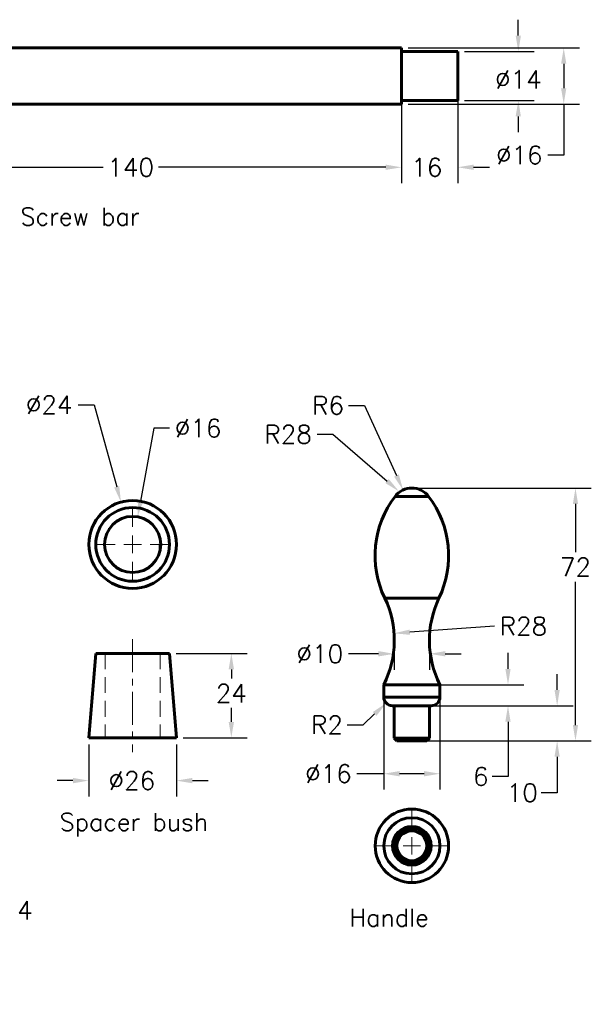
# Model space of a CAD drawing. Header units: inches. Extents: x 65 to 242, y 29 to 193.
# Tile 2 of 2: x 161 to 242, y 46 to 186. Entities that reach past the tile are written whole.
import ezdxf

# ---------------------------------------------------------------- set-up
doc = ezdxf.new("R2010")
doc.units = ezdxf.units.IN
doc.header["$LTSCALE"] = 0.75
for name, pattern in [('CENTER', [2, 1.25, -0.25, 0.25, -0.25]), ('CENTERX2', [20.32, 12.7, -2.54, 2.54, -2.54]), ('HIDDEN', [0.375, 0.25, -0.125])]:
    doc.linetypes.add(name, pattern=pattern)
for name, color, linetype, lineweight in [('CEN', 7, 'CENTER', 15), ('DIM', 7, 'Continuous', 15), ('HID', 7, 'HIDDEN', 20), ('OBJ', 7, 'Continuous', 60)]:
    doc.layers.add(name, color=color, linetype=linetype, lineweight=lineweight)
doc.styles.add('ROMANS', font='romans.shx')
doc.styles.get("Standard").update_dxf_attribs({"font": 'romans.shx'})
doc.dimstyles.new('DIM2', dxfattribs={"dimscale": 0, "dimtxt": 0.08, "dimasz": 0.07, "dimexe": 0.07, "dimexo": 0.03, "dimgap": 0.025, "dimtad": 0, "dimtih": 1, "dimtoh": 1, "dimdec": 0, "dimzin": 0, "dimdsep": 46, "dimtxsty": 'ROMANS', "dimcen": 0, "dimadec": 0, "dimazin": 0, "dimtfac": 1, "dimtdec": 0, "dimtofl": 0, "dimtmove": 0, "dimatfit": 3, "dimfxl": 0, "dimtolj": 1, "dimtzin": 0, "dimarcsym": 0})
doc.dimstyles.new('DIM2$3', dxfattribs={"dimscale": 0, "dimtxt": 0.08, "dimasz": 0.07, "dimexe": 0.07, "dimexo": 0.03, "dimgap": 0.025, "dimtad": 0, "dimtih": 1, "dimtoh": 1, "dimdec": 0, "dimzin": 0, "dimdsep": 46, "dimtxsty": 'ROMANS', "dimcen": 0, "dimadec": 0, "dimazin": 0, "dimtfac": 1, "dimtdec": 0, "dimtofl": 0, "dimtmove": 0, "dimatfit": 3, "dimfxl": 0, "dimtolj": 1, "dimtzin": 0, "dimarcsym": 0})
doc.dimstyles.new('DIM2$4', dxfattribs={"dimscale": 0, "dimtxt": 0.08, "dimasz": 0.07, "dimexe": 0.07, "dimexo": 0.03, "dimgap": 0.025, "dimtad": 0, "dimtih": 1, "dimtoh": 1, "dimdec": 0, "dimzin": 0, "dimdsep": 46, "dimtxsty": 'ROMANS', "dimcen": 0, "dimadec": 0, "dimazin": 0, "dimtfac": 1, "dimtdec": 0, "dimtofl": 0, "dimtmove": 0, "dimatfit": 3, "dimfxl": 0, "dimtolj": 1, "dimtzin": 0, "dimarcsym": 0})

# ---------------------------------------------------------------- blocks, each defined once
blk = doc.blocks.new('SW_CENTERMARK4')
at = {"color": 7, "linetype": 'CENTERX2'}
for p, q in [((144.47, 69.08), (144.47, 71.83)), ((141.97, 66.58), (139.22, 66.58)), ((146.97, 66.58), (149.72, 66.58)), ((144.47, 64.08), (144.47, 61.33))]:
    blk.add_line(p, q, dxfattribs=at)
at = {"color": 7, "linetype": 'Continuous'}
for q in [(144.47, 67.83), (143.22, 66.58), (144.47, 65.33), (145.72, 66.58)]:
    blk.add_line((144.47, 66.58), q, dxfattribs=at)
blk = doc.blocks.new('SW_CENTERMARK2')
at = {"color": 7, "linetype": 'CENTERX2'}
for p, q in [((104.69, 111.99), (104.69, 114.74)), ((102.19, 109.49), (99.44, 109.49)), ((107.19, 109.49), (109.94, 109.49)), ((104.69, 106.99), (104.69, 104.24))]:
    blk.add_line(p, q, dxfattribs=at)
at = {"color": 7, "linetype": 'Continuous'}
for q in [(104.69, 110.74), (103.44, 109.49), (104.69, 108.24), (105.94, 109.49)]:
    blk.add_line((104.69, 109.49), q, dxfattribs=at)
blk = doc.blocks.new('*D20')
at = {"layer": 'DEFPOINTS', "color": 0}
for p in [(212.92, 91.68), (220.92, 91.68), (212.92, 79.01)]:
    blk.add_point(p, dxfattribs=at)
at = {"layer": 'DIM', "color": 0, "lineweight": -2}
for p, q in [((212.92, 90.72), (212.92, 76.75)), ((220.92, 90.72), (220.92, 76.75)), ((212.92, 79.01), (209.1, 79.01)), ((218.66, 79.01), (215.18, 79.01))]:
    blk.add_line(p, q, dxfattribs=at)
at = {"layer": 'DIM', "color": 0}
for points in [[(215.18, 79.39), (215.18, 78.63), (212.92, 79.01)], [(218.66, 79.39), (218.66, 78.63), (220.92, 79.01)]]:
    blk.add_solid(points, dxfattribs=at)
at = {"layer": 'DIM', "color": 0, "insert": (205.04, 79.01), "char_height": 2.582, "attachment_point": 5, "style": 'ROMANS'}
blk.add_mtext('\\A1;%%c16', dxfattribs=at)
blk = doc.blocks.new('*D21')
at = {"layer": 'DEFPOINTS', "color": 0}
for p in [(214.42, 100.49), (219.42, 100.49), (214.42, 96.08)]:
    blk.add_point(p, dxfattribs=at)
at = {"layer": 'DIM', "color": 0, "lineweight": -2}
for p, q in [((214.42, 99.52), (214.42, 93.82)), ((219.42, 99.52), (219.42, 93.82)), ((212.16, 96.08), (207.87, 96.08)), ((221.68, 96.08), (223.94, 96.08))]:
    blk.add_line(p, q, dxfattribs=at)
at = {"layer": 'DIM', "color": 0}
for points in [[(212.16, 96.46), (212.16, 95.71), (214.42, 96.08)], [(221.68, 96.46), (221.68, 95.71), (219.42, 96.08)]]:
    blk.add_solid(points, dxfattribs=at)
at = {"layer": 'DIM', "color": 0, "insert": (203.81, 96.08), "char_height": 2.582, "attachment_point": 5, "style": 'ROMANS'}
blk.add_mtext('\\A1;%%c10', dxfattribs=at)
blk = doc.blocks.new('*D22')
at = {"layer": 'DEFPOINTS', "color": 0}
for p in [(214.17, 89.93), (213.26, 89.07)]:
    blk.add_point(p, dxfattribs=at)
at = {"layer": 'DIM', "color": 0, "lineweight": -2}
for p, q in [((209.98, 85.96), (211.62, 87.52)), ((207.72, 85.96), (209.98, 85.96))]:
    blk.add_line(p, q, dxfattribs=at)
at = {"layer": 'DIM', "color": 0}
blk.add_solid([(211.36, 87.79), (211.88, 87.25), (213.26, 89.07)], dxfattribs=at)
at = {"layer": 'DIM', "color": 0, "insert": (204.83, 85.96), "char_height": 2.582, "attachment_point": 5, "style": 'ROMANS'}
blk.add_mtext('\\A1;R2', dxfattribs=at)
blk = doc.blocks.new('*D23')
at = {"layer": 'DEFPOINTS', "color": 0}
for p in [(214.42, 88.68), (237.62, 88.68), (214.42, 83.68)]:
    blk.add_point(p, dxfattribs=at)
at = {"layer": 'DIM', "color": 0, "lineweight": -2}
for p, q in [((237.62, 90.94), (237.62, 93.2)), ((215.39, 88.68), (239.88, 88.68)), ((215.39, 83.68), (239.88, 83.68)), ((237.62, 81.42), (237.62, 76.3)), ((237.62, 76.3), (235.36, 76.3))]:
    blk.add_line(p, q, dxfattribs=at)
at = {"layer": 'DIM', "color": 0}
for points in [[(237.24, 90.94), (237.99, 90.94), (237.62, 88.68)], [(237.24, 81.42), (237.99, 81.42), (237.62, 83.68)]]:
    blk.add_solid(points, dxfattribs=at)
at = {"layer": 'DIM', "color": 0, "insert": (232.65, 76.3), "char_height": 2.582, "attachment_point": 5, "style": 'ROMANS'}
blk.add_mtext('\\A1;10', dxfattribs=at)
blk = doc.blocks.new('*D24')
at = {"layer": 'DEFPOINTS', "color": 0}
for p in [(216.92, 119.68), (214.42, 83.68), (240.23, 83.68)]:
    blk.add_point(p, dxfattribs=at)
at = {"layer": 'DIM', "color": 0, "lineweight": -2}
for p, q in [((217.89, 119.68), (242.49, 119.68)), ((240.23, 117.42), (240.23, 110.53)), ((240.23, 85.94), (240.23, 106.34)), ((215.39, 83.68), (242.49, 83.68))]:
    blk.add_line(p, q, dxfattribs=at)
at = {"layer": 'DIM', "color": 0}
for points in [[(239.86, 117.42), (240.61, 117.42), (240.23, 119.68)], [(239.86, 85.94), (240.61, 85.94), (240.23, 83.68)]]:
    blk.add_solid(points, dxfattribs=at)
at = {"layer": 'DIM', "color": 0, "insert": (240.23, 108.44), "char_height": 2.582, "attachment_point": 5, "style": 'ROMANS'}
blk.add_mtext('\\A1;72', dxfattribs=at)
blk = doc.blocks.new('*D25')
at = {"layer": 'DEFPOINTS', "color": 0}
for p in [(214.38, 99), (200.42, 97.99)]:
    blk.add_point(p, dxfattribs=at)
at = {"layer": 'DIM', "color": 0, "lineweight": -2}
blk.add_line((228.69, 100.03), (216.63, 99.16), dxfattribs=at)
at = {"layer": 'DIM', "color": 0}
blk.add_solid([(216.61, 99.53), (216.66, 98.78), (214.38, 99)], dxfattribs=at)
at = {"layer": 'DIM', "color": 0, "insert": (232.82, 100.03), "char_height": 2.582, "attachment_point": 5, "style": 'ROMANS'}
blk.add_mtext('\\A1;R28', dxfattribs=at)
blk = doc.blocks.new('*D26')
at = {"layer": 'DEFPOINTS', "color": 0}
for p in [(212.92, 91.68), (230.62, 91.68), (214.42, 88.68)]:
    blk.add_point(p, dxfattribs=at)
at = {"layer": 'DIM', "color": 0, "lineweight": -2}
for p, q in [((230.62, 93.94), (230.62, 96.2)), ((213.89, 91.68), (232.88, 91.68)), ((215.39, 88.68), (232.88, 88.68)), ((230.62, 86.42), (230.62, 78.61)), ((230.62, 78.61), (228.36, 78.61))]:
    blk.add_line(p, q, dxfattribs=at)
at = {"layer": 'DIM', "color": 0}
for points in [[(230.24, 93.94), (230.99, 93.94), (230.62, 91.68)], [(230.24, 86.42), (230.99, 86.42), (230.62, 88.68)]]:
    blk.add_solid(points, dxfattribs=at)
at = {"layer": 'DIM', "color": 0, "insert": (226.75, 78.61), "char_height": 2.582, "attachment_point": 5, "style": 'ROMANS'}
blk.add_mtext('\\A1;6', dxfattribs=at)
blk = doc.blocks.new('*D27')
at = {"layer": 'DEFPOINTS', "color": 0}
for p in [(215.09, 119.2), (225.69, 110.05)]:
    blk.add_point(p, dxfattribs=at)
at = {"layer": 'DIM', "color": 0, "lineweight": -2}
for p, q in [((203.41, 127.33), (205.67, 127.33)), ((205.67, 127.33), (213.38, 120.67))]:
    blk.add_line(p, q, dxfattribs=at)
at = {"layer": 'DIM', "color": 0}
blk.add_solid([(213.63, 120.96), (213.14, 120.39), (215.09, 119.2)], dxfattribs=at)
at = {"layer": 'DIM', "color": 0, "insert": (199.29, 127.33), "char_height": 2.582, "attachment_point": 5, "style": 'ROMANS'}
blk.add_mtext('\\A1;R28', dxfattribs=at)
blk = doc.blocks.new('*D28')
at = {"layer": 'DEFPOINTS', "color": 0}
for p in [(215.67, 119.41), (216.92, 116.68)]:
    blk.add_point(p, dxfattribs=at)
at = {"layer": 'DIM', "color": 0, "lineweight": -2}
for p, q in [((207.89, 131.44), (210.15, 131.44)), ((210.15, 131.44), (214.72, 121.46))]:
    blk.add_line(p, q, dxfattribs=at)
at = {"layer": 'DIM', "color": 0}
blk.add_solid([(215.07, 121.62), (214.38, 121.31), (215.67, 119.41)], dxfattribs=at)
at = {"layer": 'DIM', "color": 0, "insert": (204.99, 131.44), "char_height": 2.582, "attachment_point": 5, "style": 'ROMANS'}
blk.add_mtext('\\A1;R6', dxfattribs=at)
blk = doc.blocks.new('*D32')
at = {"layer": 'DEFPOINTS', "color": 0}
for p in [(147.41, 53.18), (153.2, 53.18), (147.41, 46.18)]:
    blk.add_point(p, dxfattribs=at)
at = {"layer": 'DIM', "color": 0, "lineweight": -2}
for p, q in [((153.2, 53.18), (153.2, 59.57)), ((153.2, 59.57), (155.45, 59.57)), ((148.38, 53.18), (155.45, 53.18)), ((153.2, 48.44), (153.2, 50.93)), ((148.38, 46.18), (155.45, 46.18))]:
    blk.add_line(p, q, dxfattribs=at)
at = {"layer": 'DIM', "color": 0}
for points in [[(152.82, 50.93), (153.57, 50.93), (153.2, 53.18)], [(152.82, 48.44), (153.57, 48.44), (153.2, 46.18)]]:
    blk.add_solid(points, dxfattribs=at)
at = {"layer": 'DIM', "color": 0, "insert": (159.58, 59.57), "char_height": 2.582, "attachment_point": 5, "style": 'ROMANS'}
blk.add_mtext('\\A1;%%c14', dxfattribs=at)
blk = doc.blocks.new('*D37')
at = {"layer": 'DEFPOINTS', "color": 0}
for p in [(215.45, 182.33), (238.56, 182.33), (215.45, 174.33)]:
    blk.add_point(p, dxfattribs=at)
at = {"layer": 'DIM', "color": 0, "lineweight": -2}
for p, q in [((216.41, 182.33), (240.81, 182.33)), ((238.56, 180.08), (238.56, 176.59)), ((216.41, 174.33), (240.81, 174.33)), ((238.56, 174.33), (238.56, 167.08)), ((238.56, 167.08), (236.3, 167.08))]:
    blk.add_line(p, q, dxfattribs=at)
at = {"layer": 'DIM', "color": 0}
for points in [[(238.18, 180.08), (238.93, 180.08), (238.56, 182.33)], [(238.18, 176.59), (238.93, 176.59), (238.56, 174.33)]]:
    blk.add_solid(points, dxfattribs=at)
at = {"layer": 'DIM', "color": 0, "insert": (232.23, 167.08), "char_height": 2.582, "attachment_point": 5, "style": 'ROMANS'}
blk.add_mtext('\\A1;%%c16', dxfattribs=at)
blk = doc.blocks.new('*D38')
at = {"layer": 'DEFPOINTS', "color": 0}
for p in [(223.45, 181.83), (232.09, 181.83), (223.45, 174.83)]:
    blk.add_point(p, dxfattribs=at)
at = {"layer": 'DIM', "color": 0, "lineweight": -2}
for p, q in [((232.09, 184.09), (232.09, 186.35)), ((224.41, 181.83), (234.34, 181.83)), ((224.41, 174.83), (234.34, 174.83)), ((232.09, 172.58), (232.09, 170.32))]:
    blk.add_line(p, q, dxfattribs=at)
at = {"layer": 'DIM', "color": 0}
for points in [[(231.71, 184.09), (232.46, 184.09), (232.09, 181.83)], [(231.71, 172.58), (232.46, 172.58), (232.09, 174.83)]]:
    blk.add_solid(points, dxfattribs=at)
at = {"layer": 'DIM', "color": 0, "insert": (232.09, 177.85), "char_height": 2.582, "attachment_point": 5, "style": 'ROMANS'}
blk.add_mtext('\\A1;%%c14', dxfattribs=at)
blk = doc.blocks.new('*D40')
at = {"layer": 'DEFPOINTS', "color": 0}
for p in [(215.45, 181.83), (223.45, 181.83), (223.45, 165.34)]:
    blk.add_point(p, dxfattribs=at)
at = {"layer": 'DIM', "color": 0, "lineweight": -2}
for p, q in [((215.45, 180.87), (215.45, 163.08)), ((223.45, 180.87), (223.45, 163.08)), ((213.19, 165.34), (210.93, 165.34)), ((225.71, 165.34), (227.96, 165.34))]:
    blk.add_line(p, q, dxfattribs=at)
at = {"layer": 'DIM', "color": 0}
for points in [[(213.19, 165.72), (213.19, 164.97), (215.45, 165.34)], [(225.71, 165.72), (225.71, 164.97), (223.45, 165.34)]]:
    blk.add_solid(points, dxfattribs=at)
at = {"layer": 'DIM', "color": 0, "insert": (219.05, 165.34), "char_height": 2.582, "attachment_point": 5, "style": 'ROMANS'}
blk.add_mtext('\\A1;16', dxfattribs=at)
blk = doc.blocks.new('*D41')
at = {"layer": 'DEFPOINTS', "color": 0}
for p in [(145.45, 174.33), (215.45, 174.33), (215.45, 165.34)]:
    blk.add_point(p, dxfattribs=at)
at = {"layer": 'DIM', "color": 0, "lineweight": -2}
for p, q in [((145.45, 173.37), (145.45, 163.08)), ((215.45, 173.37), (215.45, 163.08)), ((147.71, 165.34), (172.93, 165.34)), ((213.19, 165.34), (180.82, 165.34))]:
    blk.add_line(p, q, dxfattribs=at)
at = {"layer": 'DIM', "color": 0}
for points in [[(147.71, 165.72), (147.71, 164.97), (145.45, 165.34)], [(213.19, 165.72), (213.19, 164.97), (215.45, 165.34)]]:
    blk.add_solid(points, dxfattribs=at)
at = {"layer": 'DIM', "color": 0, "insert": (176.87, 165.34), "char_height": 2.582, "attachment_point": 5, "style": 'ROMANS'}
blk.add_mtext('\\A1;140', dxfattribs=at)
blk = doc.blocks.new('*D46')
at = {"layer": 'DEFPOINTS', "color": 0}
for p in [(170.89, 84.13), (183.39, 84.13), (183.39, 78.03)]:
    blk.add_point(p, dxfattribs=at)
at = {"layer": 'DIM', "color": 0, "lineweight": -2}
for p, q in [((170.89, 83.16), (170.89, 75.77)), ((183.39, 83.16), (183.39, 75.77)), ((168.63, 78.03), (166.37, 78.03)), ((185.65, 78.03), (187.91, 78.03))]:
    blk.add_line(p, q, dxfattribs=at)
at = {"layer": 'DIM', "color": 0}
for points in [[(168.63, 78.41), (168.63, 77.65), (170.89, 78.03)], [(185.65, 78.41), (185.65, 77.65), (183.39, 78.03)]]:
    blk.add_solid(points, dxfattribs=at)
at = {"layer": 'DIM', "color": 0, "insert": (177.02, 78.03), "char_height": 2.582, "attachment_point": 5, "style": 'ROMANS'}
blk.add_mtext('\\A1;%%c26', dxfattribs=at)
blk = doc.blocks.new('*D47')
at = {"layer": 'DEFPOINTS', "color": 0}
for p in [(182.39, 96.13), (183.39, 84.13), (191.2, 84.13)]:
    blk.add_point(p, dxfattribs=at)
at = {"layer": 'DIM', "color": 0, "lineweight": -2}
for p, q in [((183.36, 96.13), (193.46, 96.13)), ((191.2, 93.87), (191.2, 92.56)), ((191.2, 86.39), (191.2, 88.37)), ((184.36, 84.13), (193.46, 84.13))]:
    blk.add_line(p, q, dxfattribs=at)
at = {"layer": 'DIM', "color": 0}
for points in [[(190.82, 93.87), (191.58, 93.87), (191.2, 96.13)], [(190.82, 86.39), (191.58, 86.39), (191.2, 84.13)]]:
    blk.add_solid(points, dxfattribs=at)
at = {"layer": 'DIM', "color": 0, "insert": (191.2, 90.46), "char_height": 2.582, "attachment_point": 5, "style": 'ROMANS'}
blk.add_mtext('\\A1;24', dxfattribs=at)
blk = doc.blocks.new('*D58')
at = {"layer": 'DEFPOINTS', "color": 0}
for p in [(177.85, 115.59), (176.42, 107.72)]:
    blk.add_point(p, dxfattribs=at)
at = {"layer": 'DIM', "color": 0, "lineweight": -2}
for p, q in [((180.15, 128.2), (178.26, 117.81)), ((182.41, 128.2), (180.15, 128.2))]:
    blk.add_line(p, q, dxfattribs=at)
at = {"layer": 'DIM', "color": 0}
blk.add_solid([(177.89, 117.88), (178.63, 117.75), (177.85, 115.59)], dxfattribs=at)
at = {"layer": 'DIM', "color": 0, "insert": (186.47, 128.2), "char_height": 2.582, "attachment_point": 5, "style": 'ROMANS'}
blk.add_mtext('\\A1;%%c16', dxfattribs=at)
blk = doc.blocks.new('*D61')
at = {"layer": 'DEFPOINTS', "color": 0}
for p in [(175.47, 117.68), (178.81, 105.63)]:
    blk.add_point(p, dxfattribs=at)
at = {"layer": 'DIM', "color": 0, "lineweight": -2}
for p, q in [((169.38, 131.53), (171.64, 131.53)), ((171.64, 131.53), (174.87, 119.86))]:
    blk.add_line(p, q, dxfattribs=at)
at = {"layer": 'DIM', "color": 0}
blk.add_solid([(175.23, 119.96), (174.51, 119.76), (175.47, 117.68)], dxfattribs=at)
at = {"layer": 'DIM', "color": 0, "insert": (165.25, 131.53), "char_height": 2.582, "attachment_point": 5, "style": 'ROMANS'}
blk.add_mtext('\\A1;%%c24', dxfattribs=at)

msp = doc.modelspace()

# ---------------------------------------------------------------- linework, layer by layer
at = {"layer": 'CEN', "ltscale": 5}
msp.add_line((177.14, 98.15), (177.14, 82.07), dxfattribs=at)
at = {"layer": 'HID', "ltscale": 12}
for p, q in [((173.21, 96.13), (173.21, 84.23)), ((181.05, 96.13), (181.05, 84.23))]:
    msp.add_line(p, q, dxfattribs=at)
at = {"layer": 'OBJ'}
for p, q in [((215.45, 182.33), (145.45, 182.33)), ((215.45, 178.33), (215.45, 182.33)), ((223.45, 181.83), (215.45, 181.83)), ((223.45, 178.33), (223.45, 181.83)), ((215.45, 174.33), (215.45, 178.33)), ((223.45, 174.83), (223.45, 178.33)), ((145.45, 174.33), (215.45, 174.33)), ((215.45, 174.83), (223.45, 174.83)), ((216.92, 118.49), (214.53, 118.49)), ((219.31, 118.49), (216.92, 118.49)), ((181.05, 111.74), (181.05, 110.81)), ((216.92, 104.02), (213.05, 104.02)), ((220.78, 104.02), (216.92, 104.02)), ((171.89, 96.13), (170.89, 84.13)), ((182.39, 96.13), (171.89, 96.13)), ((183.39, 84.13), (182.39, 96.13)), ((216.92, 91.68), (212.92, 91.68)), ((212.92, 91.68), (212.92, 89.93)), ((220.92, 91.68), (216.92, 91.68)), ((220.92, 89.93), (220.92, 91.68)), ((216.92, 89.93), (212.92, 89.93)), ((220.92, 89.93), (216.92, 89.93)), ((216.92, 88.68), (214.17, 88.68)), ((214.42, 88.68), (214.42, 84.06)), ((219.67, 88.68), (216.92, 88.68)), ((219.42, 84.06), (219.42, 88.68)), ((183.39, 84.13), (170.89, 84.13)), ((214.42, 84.06), (219.42, 84.06)), ((214.42, 84.06), (214.79, 83.68)), ((219.04, 83.68), (214.79, 83.68)), ((219.04, 83.68), (219.42, 84.06))]:
    msp.add_line(p, q, dxfattribs=at)
for centre, radius in [((177.14, 111.65), 6.25), ((177.14, 111.65), 5.25), ((177.14, 111.65), 4), ((216.92, 68.75), 5.23), ((216.92, 68.75), 4), ((216.92, 68.75), 2.75), ((216.92, 68.75), 2.5), ((216.92, 68.75), 2.12)]:
    msp.add_circle(centre, radius, dxfattribs=at)
for centre, radius, start, end in [((216.92, 116.68), 3, 37.1197, 142.8803), ((225.69, 110.05), 14, 142.8803, 205.5059), ((208.15, 110.05), 14, 334.4941, 37.1197), ((200.42, 97.99), 14, 333.2345, 25.5059), ((233.42, 97.99), 14, 154.4941, 206.7655), ((214.17, 89.93), 1.25, 180, 270), ((219.67, 89.93), 1.25, 270, 0)]:
    msp.add_arc(centre, radius, start, end, dxfattribs=at)

# ---------------------------------------------------------------- block references
at = {"layer": 'CEN'}
for name in ['SW_CENTERMARK2', 'SW_CENTERMARK4']:
    msp.add_blockref(name, (72.45, 2.17), dxfattribs=at)

# ---------------------------------------------------------------- texts
at = {"layer": 'DIM', "char_height": 2.506, "attachment_point": 1}
for s, insert, width in [('Screw bar', (161.16, 159.58), 22.5169), ('Spacer bush', (166.74, 73.4), 22.2116), ('Handle', (208.04, 59.77), 21.9959)]:
    msp.add_mtext(s, dxfattribs=dict(at, insert=insert, width=width))

# ---------------------------------------------------------------- dimensions: what is measured, and where the dimension line sits
at = {"layer": 'DIM'}
for base, p1, p2, angle, text, picture, middle in [((232.09, 181.83), (223.45, 174.83), (223.45, 181.83), 90, '%%c14', '*D38', (232.09, 177.85)), ((238.56, 182.33), (215.45, 174.33), (215.45, 182.33), 90, '%%c16', '*D37', (232.23, 167.08)), ((240.23, 83.68), (216.92, 119.68), (214.42, 83.68), 270, '72', '*D24', (240.23, 108.44)), ((191.2, 84.13), (182.39, 96.13), (183.39, 84.13), 90, '24', '*D47', (191.2, 90.46)), ((230.62, 91.68), (214.42, 88.68), (212.92, 91.68), 90, '6', '*D26', (226.75, 78.61)), ((237.62, 88.68), (214.42, 83.68), (214.42, 88.68), 90, '10', '*D23', (232.65, 76.3)), ((153.2, 53.18), (147.41, 46.18), (147.41, 53.18), 90, '%%c14', '*D32', (159.58, 59.57))]:
    dim = msp.add_linear_dim(base=base, p1=p1, p2=p2, angle=angle, text=text, dimstyle='DIM2', override={"dimscale": 32.273743}, dxfattribs=at)
    dim.commit()
    dim.dimension.update_dxf_attribs({"geometry": picture, "text_midpoint": middle, "dimtype": 160})
for base, p1, p2, text, picture, middle in [((223.45, 165.34), (215.45, 181.83), (223.45, 181.83), '16', '*D40', (219.05, 165.34)), ((215.45, 165.34), (145.45, 174.33), (215.45, 174.33), '140', '*D41', (176.87, 165.34)), ((214.42, 96.08), (219.42, 100.49), (214.42, 100.49), '%%c10', '*D21', (203.81, 96.08)), ((212.92, 79.01), (220.92, 91.68), (212.92, 91.68), '%%c16', '*D20', (205.04, 79.01)), ((183.39, 78.03), (170.89, 84.13), (183.39, 84.13), '%%c26', '*D46', (177.02, 78.03))]:
    dim = msp.add_linear_dim(base=base, p1=p1, p2=p2, text=text, dimstyle='DIM2', override={"dimscale": 32.273743}, dxfattribs=at)
    dim.commit()
    dim.dimension.update_dxf_attribs({"geometry": picture, "text_midpoint": middle, "dimtype": 160})
for p1, p2, text, picture, middle in [((178.81, 105.63), (175.47, 117.68), '%%c24', '*D61', (165.25, 131.53)), ((176.42, 107.72), (177.85, 115.59), '%%c16', '*D58', (186.47, 128.2))]:
    dim = msp.add_diameter_dim_2p(p1=p1, p2=p2, text=text, dimstyle='DIM2$3', override={"dimscale": 32.273743}, dxfattribs=at)
    dim.commit()
    dim.dimension.update_dxf_attribs({"geometry": picture, "text_midpoint": middle, "dimtype": 163})
for center, mpoint, text, picture, middle in [((216.92, 116.68), (215.67, 119.41), 'R6', '*D28', (204.99, 131.44)), ((225.69, 110.05), (215.09, 119.2), 'R28', '*D27', (199.29, 127.33)), ((200.42, 97.99), (214.38, 99), 'R28', '*D25', (228.69, 100.03))]:
    dim = msp.add_radius_dim(center=center, mpoint=mpoint, text=text, dimstyle='DIM2$4', override={"dimscale": 32.273743}, dxfattribs=at)
    dim.commit()
    dim.dimension.update_dxf_attribs({"geometry": picture, "text_midpoint": middle, "dimtype": 164})
dim = msp.add_radius_dim(center=(214.17, 89.93), mpoint=(213.26, 89.07), text='R2', dimstyle='DIM2$4', override={"dimscale": 32.273743}, dxfattribs=at)
dim.commit()
dim.dimension.update_dxf_attribs({"geometry": '*D22', "text_midpoint": (204.83, 85.96)})

doc.saveas('drawing.dxf')
